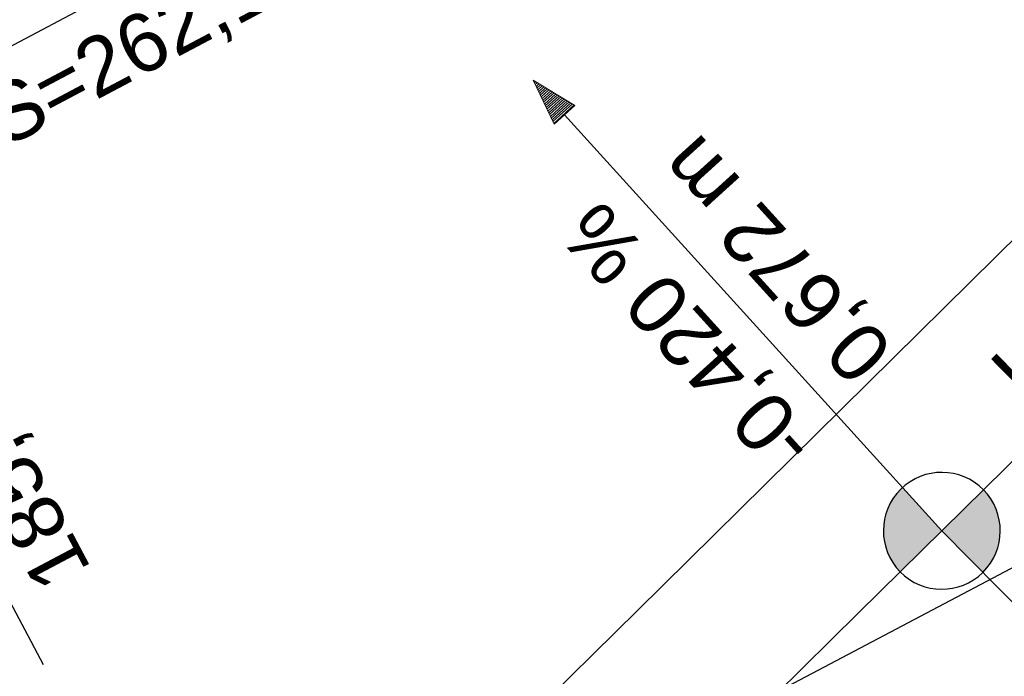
# Model space of a CAD drawing. Extents: x 4534443 to 4534638, y 5622054 to 5622365.
# Tile 71 of 79: x 4534546.18 to 4534550.39, y 5622320.26 to 5622323.07. Entities that reach past the tile are written whole.
import ezdxf

# ---------------------------------------------------------------- set-up
doc = ezdxf.new("R2010")
doc.units = 0
doc.linetypes.add('LT00000', pattern=[0])
doc.layers.add('NEIGUNG', color=18, linetype='LT00000', lineweight=5, true_color=0x000000)
doc.styles.add('TS100', font='arial.ttf', dxfattribs={"height": 0.2})

# ---------------------------------------------------------------- blocks, each defined once
blk = doc.blocks.new('0050790N01')
at = {"color": 253, "linetype": 'ByBlock', "lineweight": 25, "true_color": 0xafafaf}
for p, q in [((0, -3.756944), (0, 0)), ((0, -0.5), (-2.402778, -0.5))]:
    blk.add_line(p, q, dxfattribs=at)
at = {"color": 253, "linetype": 'ByBlock', "lineweight": 25, "true_color": 0xafafaf, "style": 'TS100'}
blk.add_text('185,551 m', height=0.25, dxfattribs=at).set_placement((-2.140278, -0.875))
for s, p in [('KM=0+185,201', (0.125, -1.1375)), ('TS=262,100 m', (-0.375, -1.177431))]:
    blk.add_text(s, height=0.25, rotation=270.000001, dxfattribs=at).set_placement(p)
blk = doc.blocks.new('SYMB16')
at = {"color": 0, "linetype": 'ByBlock', "lineweight": -2}
for p, q in [((0.740001, 0.222001), (0.740001, -0.222001)), ((0.740001, 0.222001), (0.740001, -0.222001)), ((0.740001, 0.222001), (0.740001, -0.222001)), ((0.740001, 0.222001), (0.740001, -0.222001)), ((0.740001, 0.222001), (0.740001, -0.222001)), ((0.740001, 0.222001), (0.740001, -0.222001)), ((0.740001, 0.222001), (0.740001, -0.222001)), ((0.740001, 0.222001), (0.740001, -0.222001)), ((0.740001, 0.222001), (0.740001, -0.222001)), ((0.740001, 0.222001), (0.740001, -0.222001)), ((0.740001, 0.222001), (0.740001, -0.222001)), ((0.740001, 0.222001), (0.740001, -0.222001)), ((0.740001, 0.222001), (0.740001, -0.222001)), ((0.740001, 0.222001), (0.740001, -0.222001)), ((0.740001, 0.222001), (0.740001, -0.222001)), ((0.740001, 0.222001), (0.740001, -0.222001)), ((0.740001, 0.222001), (0.740001, -0.222001)), ((0.740001, 0.222001), (0.740001, -0.222001)), ((0.740001, 0.222001), (0.740001, -0.222001)), ((0.740001, 0.222001), (0.740001, -0.222001)), ((0.740001, 0.222001), (0.740001, -0.222001)), ((0.740001, 0.222001), (0.740001, -0.222001)), ((0.740001, 0.222001), (0.740001, -0.222001)), ((0.740001, 0.222001), (0.740001, -0.222001)), ((0.740001, 0.222001), (0.740001, -0.222001)), ((0.740001, 0.222001), (0.740001, -0.222001)), ((0.780001, 0.234001), (0.780001, -0.234001)), ((0.780001, 0.234001), (0.780001, -0.234001)), ((0.780001, 0.234001), (0.780001, -0.234001)), ((0.780001, 0.234001), (0.780001, -0.234001)), ((0.780001, 0.234001), (0.780001, -0.234001)), ((0.780001, 0.234001), (0.780001, -0.234001)), ((0.780001, 0.234001), (0.780001, -0.234001)), ((0.780001, 0.234001), (0.780001, -0.234001)), ((0.780001, 0.234001), (0.780001, -0.234001)), ((0.780001, 0.234001), (0.780001, -0.234001)), ((0.780001, 0.234001), (0.780001, -0.234001)), ((0.780001, 0.234001), (0.780001, -0.234001)), ((0.780001, 0.234001), (0.780001, -0.234001)), ((0.780001, 0.234001), (0.780001, -0.234001)), ((0.780001, 0.234001), (0.780001, -0.234001)), ((0.780001, 0.234001), (0.780001, -0.234001)), ((0.780001, 0.234001), (0.780001, -0.234001)), ((0.780001, 0.234001), (0.780001, -0.234001)), ((0.780001, 0.234001), (0.780001, -0.234001)), ((0.780001, 0.234001), (0.780001, -0.234001)), ((0.780001, 0.234001), (0.780001, -0.234001)), ((0.780001, 0.234001), (0.780001, -0.234001)), ((0.780001, 0.234001), (0.780001, -0.234001)), ((0.780001, 0.234001), (0.780001, -0.234001)), ((0.780001, 0.234001), (0.780001, -0.234001)), ((0.780001, 0.234001), (0.780001, -0.234001)), ((0.820001, 0.246001), (0.820001, -0.246001)), ((0.820001, 0.246001), (0.820001, -0.246001)), ((0.820001, 0.246001), (0.820001, -0.246001)), ((0.820001, 0.246001), (0.820001, -0.246001)), ((0.820001, 0.246001), (0.820001, -0.246001)), ((0.820001, 0.246001), (0.820001, -0.246001)), ((0.820001, 0.246001), (0.820001, -0.246001)), ((0.820001, 0.246001), (0.820001, -0.246001)), ((0.820001, 0.246001), (0.820001, -0.246001)), ((0.820001, 0.246001), (0.820001, -0.246001)), ((0.820001, 0.246001), (0.820001, -0.246001)), ((0.820001, 0.246001), (0.820001, -0.246001)), ((0.820001, 0.246001), (0.820001, -0.246001)), ((0.820001, 0.246001), (0.820001, -0.246001)), ((0.820001, 0.246001), (0.820001, -0.246001)), ((0.820001, 0.246001), (0.820001, -0.246001)), ((0.820001, 0.246001), (0.820001, -0.246001)), ((0.820001, 0.246001), (0.820001, -0.246001)), ((0.820001, 0.246001), (0.820001, -0.246001)), ((0.820001, 0.246001), (0.820001, -0.246001)), ((0.820001, 0.246001), (0.820001, -0.246001)), ((0.820001, 0.246001), (0.820001, -0.246001)), ((0.820001, 0.246001), (0.820001, -0.246001)), ((0.820001, 0.246001), (0.820001, -0.246001)), ((0.820001, 0.246001), (0.820001, -0.246001)), ((0.820001, 0.246001), (0.820001, -0.246001)), ((0.860001, 0.258001), (0.860001, -0.258001)), ((0.860001, 0.258001), (0.860001, -0.258001)), ((0.860001, 0.258001), (0.860001, -0.258001)), ((0.860001, 0.258001), (0.860001, -0.258001)), ((0.860001, 0.258001), (0.860001, -0.258001)), ((0.860001, 0.258001), (0.860001, -0.258001)), ((0.860001, 0.258001), (0.860001, -0.258001)), ((0.860001, 0.258001), (0.860001, -0.258001)), ((0.860001, 0.258001), (0.860001, -0.258001)), ((0.860001, 0.258001), (0.860001, -0.258001)), ((0.860001, 0.258001), (0.860001, -0.258001)), ((0.860001, 0.258001), (0.860001, -0.258001)), ((0.860001, 0.258001), (0.860001, -0.258001)), ((0.860001, 0.258001), (0.860001, -0.258001)), ((0.860001, 0.258001), (0.860001, -0.258001)), ((0.860001, 0.258001), (0.860001, -0.258001)), ((0.860001, 0.258001), (0.860001, -0.258001)), ((0.860001, 0.258001), (0.860001, -0.258001)), ((0.860001, 0.258001), (0.860001, -0.258001)), ((0.860001, 0.258001), (0.860001, -0.258001)), ((0.860001, 0.258001), (0.860001, -0.258001)), ((0.860001, 0.258001), (0.860001, -0.258001)), ((0.860001, 0.258001), (0.860001, -0.258001)), ((0.860001, 0.258001), (0.860001, -0.258001)), ((0.860001, 0.258001), (0.860001, -0.258001)), ((0.860001, 0.258001), (0.860001, -0.258001)), ((0.900001, 0.270001), (0.900001, -0.270001)), ((0.900001, 0.270001), (0.900001, -0.270001)), ((0.900001, 0.270001), (0.900001, -0.270001)), ((0.900001, 0.270001), (0.900001, -0.270001)), ((0.900001, 0.270001), (0.900001, -0.270001)), ((0.900001, 0.270001), (0.900001, -0.270001)), ((0.900001, 0.270001), (0.900001, -0.270001)), ((0.900001, 0.270001), (0.900001, -0.270001)), ((0.900001, 0.270001), (0.900001, -0.270001)), ((0.900001, 0.270001), (0.900001, -0.270001)), ((0.900001, 0.270001), (0.900001, -0.270001)), ((0.900001, 0.270001), (0.900001, -0.270001)), ((0.900001, 0.270001), (0.900001, -0.270001)), ((0.900001, 0.270001), (0.900001, -0.270001)), ((0.900001, 0.270001), (0.900001, -0.270001)), ((0.900001, 0.270001), (0.900001, -0.270001)), ((0.900001, 0.270001), (0.900001, -0.270001)), ((0.900001, 0.270001), (0.900001, -0.270001)), ((0.900001, 0.270001), (0.900001, -0.270001)), ((0.900001, 0.270001), (0.900001, -0.270001)), ((0.900001, 0.270001), (0.900001, -0.270001)), ((0.900001, 0.270001), (0.900001, -0.270001)), ((0.900001, 0.270001), (0.900001, -0.270001)), ((0.900001, 0.270001), (0.900001, -0.270001)), ((0.900001, 0.270001), (0.900001, -0.270001)), ((0.900001, 0.270001), (0.900001, -0.270001)), ((0.940001, 0.282001), (0.940001, -0.282001)), ((0.940001, 0.282001), (0.940001, -0.282001)), ((0.940001, 0.282001), (0.940001, -0.282001)), ((0.940001, 0.282001), (0.940001, -0.282001)), ((0.940001, 0.282001), (0.940001, -0.282001)), ((0.940001, 0.282001), (0.940001, -0.282001)), ((0.940001, 0.282001), (0.940001, -0.282001)), ((0.940001, 0.282001), (0.940001, -0.282001)), ((0.940001, 0.282001), (0.940001, -0.282001)), ((0.940001, 0.282001), (0.940001, -0.282001)), ((0.940001, 0.282001), (0.940001, -0.282001)), ((0.940001, 0.282001), (0.940001, -0.282001)), ((0.940001, 0.282001), (0.940001, -0.282001)), ((0.940001, 0.282001), (0.940001, -0.282001)), ((0.940001, 0.282001), (0.940001, -0.282001)), ((0.940001, 0.282001), (0.940001, -0.282001)), ((0.940001, 0.282001), (0.940001, -0.282001)), ((0.940001, 0.282001), (0.940001, -0.282001)), ((0.940001, 0.282001), (0.940001, -0.282001)), ((0.940001, 0.282001), (0.940001, -0.282001)), ((0.940001, 0.282001), (0.940001, -0.282001)), ((0.940001, 0.282001), (0.940001, -0.282001)), ((0.940001, 0.282001), (0.940001, -0.282001)), ((0.940001, 0.282001), (0.940001, -0.282001)), ((0.940001, 0.282001), (0.940001, -0.282001)), ((0.940001, 0.282001), (0.940001, -0.282001)), ((0.980001, 0.294001), (0.980001, -0.294001)), ((0.980001, 0.294001), (0.980001, -0.294001)), ((0.980001, 0.294001), (0.980001, -0.294001)), ((0.980001, 0.294001), (0.980001, -0.294001)), ((0.980001, 0.294001), (0.980001, -0.294001)), ((0.980001, 0.294001), (0.980001, -0.294001)), ((0.980001, 0.294001), (0.980001, -0.294001)), ((0.980001, 0.294001), (0.980001, -0.294001)), ((0.980001, 0.294001), (0.980001, -0.294001)), ((0.980001, 0.294001), (0.980001, -0.294001)), ((0.980001, 0.294001), (0.980001, -0.294001)), ((0.980001, 0.294001), (0.980001, -0.294001)), ((0.980001, 0.294001), (0.980001, -0.294001)), ((0.980001, 0.294001), (0.980001, -0.294001)), ((0.980001, 0.294001), (0.980001, -0.294001)), ((0.980001, 0.294001), (0.980001, -0.294001)), ((0.980001, 0.294001), (0.980001, -0.294001)), ((0.980001, 0.294001), (0.980001, -0.294001)), ((0.980001, 0.294001), (0.980001, -0.294001)), ((0.980001, 0.294001), (0.980001, -0.294001)), ((0.980001, 0.294001), (0.980001, -0.294001)), ((0.980001, 0.294001), (0.980001, -0.294001)), ((0.980001, 0.294001), (0.980001, -0.294001)), ((0.980001, 0.294001), (0.980001, -0.294001)), ((0.980001, 0.294001), (0.980001, -0.294001)), ((0.980001, 0.294001), (0.980001, -0.294001)), ((0.020001, 0.006001), (0.020001, -0.006001)), ((0.020001, 0.006001), (0.020001, -0.006001)), ((0.020001, 0.006001), (0.020001, -0.006001)), ((0.020001, 0.006001), (0.020001, -0.006001)), ((0.020001, 0.006001), (0.020001, -0.006001)), ((0.020001, 0.006001), (0.020001, -0.006001)), ((0.020001, 0.006001), (0.020001, -0.006001)), ((0.020001, 0.006001), (0.020001, -0.006001)), ((0.020001, 0.006001), (0.020001, -0.006001)), ((0.020001, 0.006001), (0.020001, -0.006001)), ((0.020001, 0.006001), (0.020001, -0.006001)), ((0.020001, 0.006001), (0.020001, -0.006001)), ((0.020001, 0.006001), (0.020001, -0.006001)), ((0.020001, 0.006001), (0.020001, -0.006001)), ((0.020001, 0.006001), (0.020001, -0.006001)), ((0.020001, 0.006001), (0.020001, -0.006001)), ((0.020001, 0.006001), (0.020001, -0.006001)), ((0.020001, 0.006001), (0.020001, -0.006001)), ((0.020001, 0.006001), (0.020001, -0.006001)), ((0.020001, 0.006001), (0.020001, -0.006001)), ((0.020001, 0.006001), (0.020001, -0.006001)), ((0.020001, 0.006001), (0.020001, -0.006001)), ((0.020001, 0.006001), (0.020001, -0.006001)), ((0.020001, 0.006001), (0.020001, -0.006001)), ((0.020001, 0.006001), (0.020001, -0.006001)), ((0.020001, 0.006001), (0.020001, -0.006001)), ((0.060001, 0.018001), (0.060001, -0.018001)), ((0.060001, 0.018001), (0.060001, -0.018001)), ((0.060001, 0.018001), (0.060001, -0.018001)), ((0.060001, 0.018001), (0.060001, -0.018001)), ((0.060001, 0.018001), (0.060001, -0.018001)), ((0.060001, 0.018001), (0.060001, -0.018001)), ((0.060001, 0.018001), (0.060001, -0.018001)), ((0.060001, 0.018001), (0.060001, -0.018001)), ((0.060001, 0.018001), (0.060001, -0.018001)), ((0.060001, 0.018001), (0.060001, -0.018001)), ((0.060001, 0.018001), (0.060001, -0.018001)), ((0.060001, 0.018001), (0.060001, -0.018001)), ((0.060001, 0.018001), (0.060001, -0.018001)), ((0.060001, 0.018001), (0.060001, -0.018001)), ((0.060001, 0.018001), (0.060001, -0.018001)), ((0.060001, 0.018001), (0.060001, -0.018001)), ((0.060001, 0.018001), (0.060001, -0.018001)), ((0.060001, 0.018001), (0.060001, -0.018001)), ((0.060001, 0.018001), (0.060001, -0.018001)), ((0.060001, 0.018001), (0.060001, -0.018001)), ((0.060001, 0.018001), (0.060001, -0.018001)), ((0.060001, 0.018001), (0.060001, -0.018001)), ((0.060001, 0.018001), (0.060001, -0.018001)), ((0.060001, 0.018001), (0.060001, -0.018001)), ((0.060001, 0.018001), (0.060001, -0.018001)), ((0.060001, 0.018001), (0.060001, -0.018001)), ((0.100001, 0.030001), (0.100001, -0.030001)), ((0.100001, 0.030001), (0.100001, -0.030001)), ((0.100001, 0.030001), (0.100001, -0.030001)), ((0.100001, 0.030001), (0.100001, -0.030001)), ((0.100001, 0.030001), (0.100001, -0.030001)), ((0.100001, 0.030001), (0.100001, -0.030001)), ((0.100001, 0.030001), (0.100001, -0.030001)), ((0.100001, 0.030001), (0.100001, -0.030001)), ((0.100001, 0.030001), (0.100001, -0.030001)), ((0.100001, 0.030001), (0.100001, -0.030001)), ((0.100001, 0.030001), (0.100001, -0.030001)), ((0.100001, 0.030001), (0.100001, -0.030001)), ((0.100001, 0.030001), (0.100001, -0.030001)), ((0.100001, 0.030001), (0.100001, -0.030001)), ((0.100001, 0.030001), (0.100001, -0.030001)), ((0.100001, 0.030001), (0.100001, -0.030001)), ((0.100001, 0.030001), (0.100001, -0.030001)), ((0.100001, 0.030001), (0.100001, -0.030001)), ((0.100001, 0.030001), (0.100001, -0.030001)), ((0.100001, 0.030001), (0.100001, -0.030001)), ((0.100001, 0.030001), (0.100001, -0.030001)), ((0.100001, 0.030001), (0.100001, -0.030001)), ((0.100001, 0.030001), (0.100001, -0.030001)), ((0.100001, 0.030001), (0.100001, -0.030001)), ((0.100001, 0.030001), (0.100001, -0.030001)), ((0.100001, 0.030001), (0.100001, -0.030001)), ((0.140001, 0.042001), (0.140001, -0.042001)), ((0.140001, 0.042001), (0.140001, -0.042001)), ((0.140001, 0.042001), (0.140001, -0.042001)), ((0.140001, 0.042001), (0.140001, -0.042001)), ((0.140001, 0.042001), (0.140001, -0.042001)), ((0.140001, 0.042001), (0.140001, -0.042001)), ((0.140001, 0.042001), (0.140001, -0.042001)), ((0.140001, 0.042001), (0.140001, -0.042001)), ((0.140001, 0.042001), (0.140001, -0.042001)), ((0.140001, 0.042001), (0.140001, -0.042001)), ((0.140001, 0.042001), (0.140001, -0.042001)), ((0.140001, 0.042001), (0.140001, -0.042001)), ((0.140001, 0.042001), (0.140001, -0.042001)), ((0.140001, 0.042001), (0.140001, -0.042001)), ((0.140001, 0.042001), (0.140001, -0.042001)), ((0.140001, 0.042001), (0.140001, -0.042001)), ((0.140001, 0.042001), (0.140001, -0.042001)), ((0.140001, 0.042001), (0.140001, -0.042001)), ((0.140001, 0.042001), (0.140001, -0.042001)), ((0.140001, 0.042001), (0.140001, -0.042001)), ((0.140001, 0.042001), (0.140001, -0.042001)), ((0.140001, 0.042001), (0.140001, -0.042001)), ((0.140001, 0.042001), (0.140001, -0.042001)), ((0.140001, 0.042001), (0.140001, -0.042001)), ((0.140001, 0.042001), (0.140001, -0.042001)), ((0.140001, 0.042001), (0.140001, -0.042001)), ((0.180001, 0.054001), (0.180001, -0.054001)), ((0.180001, 0.054001), (0.180001, -0.054001)), ((0.180001, 0.054001), (0.180001, -0.054001)), ((0.180001, 0.054001), (0.180001, -0.054001)), ((0.180001, 0.054001), (0.180001, -0.054001)), ((0.180001, 0.054001), (0.180001, -0.054001)), ((0.180001, 0.054001), (0.180001, -0.054001)), ((0.180001, 0.054001), (0.180001, -0.054001)), ((0.180001, 0.054001), (0.180001, -0.054001)), ((0.180001, 0.054001), (0.180001, -0.054001)), ((0.180001, 0.054001), (0.180001, -0.054001)), ((0.180001, 0.054001), (0.180001, -0.054001)), ((0.180001, 0.054001), (0.180001, -0.054001)), ((0.180001, 0.054001), (0.180001, -0.054001)), ((0.180001, 0.054001), (0.180001, -0.054001)), ((0.180001, 0.054001), (0.180001, -0.054001)), ((0.180001, 0.054001), (0.180001, -0.054001)), ((0.180001, 0.054001), (0.180001, -0.054001)), ((0.180001, 0.054001), (0.180001, -0.054001)), ((0.180001, 0.054001), (0.180001, -0.054001)), ((0.180001, 0.054001), (0.180001, -0.054001)), ((0.180001, 0.054001), (0.180001, -0.054001)), ((0.180001, 0.054001), (0.180001, -0.054001)), ((0.180001, 0.054001), (0.180001, -0.054001)), ((0.180001, 0.054001), (0.180001, -0.054001)), ((0.180001, 0.054001), (0.180001, -0.054001)), ((0.220001, 0.066001), (0.220001, -0.066001)), ((0.220001, 0.066001), (0.220001, -0.066001)), ((0.220001, 0.066001), (0.220001, -0.066001)), ((0.220001, 0.066001), (0.220001, -0.066001)), ((0.220001, 0.066001), (0.220001, -0.066001)), ((0.220001, 0.066001), (0.220001, -0.066001)), ((0.220001, 0.066001), (0.220001, -0.066001)), ((0.220001, 0.066001), (0.220001, -0.066001)), ((0.220001, 0.066001), (0.220001, -0.066001)), ((0.220001, 0.066001), (0.220001, -0.066001)), ((0.220001, 0.066001), (0.220001, -0.066001)), ((0.220001, 0.066001), (0.220001, -0.066001)), ((0.220001, 0.066001), (0.220001, -0.066001)), ((0.220001, 0.066001), (0.220001, -0.066001)), ((0.220001, 0.066001), (0.220001, -0.066001)), ((0.220001, 0.066001), (0.220001, -0.066001)), ((0.220001, 0.066001), (0.220001, -0.066001)), ((0.220001, 0.066001), (0.220001, -0.066001)), ((0.220001, 0.066001), (0.220001, -0.066001)), ((0.220001, 0.066001), (0.220001, -0.066001)), ((0.220001, 0.066001), (0.220001, -0.066001)), ((0.220001, 0.066001), (0.220001, -0.066001)), ((0.220001, 0.066001), (0.220001, -0.066001)), ((0.220001, 0.066001), (0.220001, -0.066001)), ((0.220001, 0.066001), (0.220001, -0.066001)), ((0.220001, 0.066001), (0.220001, -0.066001)), ((0.260001, 0.078001), (0.260001, -0.078001)), ((0.260001, 0.078001), (0.260001, -0.078001)), ((0.260001, 0.078001), (0.260001, -0.078001)), ((0.260001, 0.078001), (0.260001, -0.078001)), ((0.260001, 0.078001), (0.260001, -0.078001)), ((0.260001, 0.078001), (0.260001, -0.078001)), ((0.260001, 0.078001), (0.260001, -0.078001)), ((0.260001, 0.078001), (0.260001, -0.078001)), ((0.260001, 0.078001), (0.260001, -0.078001)), ((0.260001, 0.078001), (0.260001, -0.078001)), ((0.260001, 0.078001), (0.260001, -0.078001)), ((0.260001, 0.078001), (0.260001, -0.078001)), ((0.260001, 0.078001), (0.260001, -0.078001)), ((0.260001, 0.078001), (0.260001, -0.078001)), ((0.260001, 0.078001), (0.260001, -0.078001)), ((0.260001, 0.078001), (0.260001, -0.078001)), ((0.260001, 0.078001), (0.260001, -0.078001)), ((0.260001, 0.078001), (0.260001, -0.078001)), ((0.260001, 0.078001), (0.260001, -0.078001)), ((0.260001, 0.078001), (0.260001, -0.078001)), ((0.260001, 0.078001), (0.260001, -0.078001)), ((0.260001, 0.078001), (0.260001, -0.078001)), ((0.260001, 0.078001), (0.260001, -0.078001)), ((0.260001, 0.078001), (0.260001, -0.078001)), ((0.260001, 0.078001), (0.260001, -0.078001)), ((0.260001, 0.078001), (0.260001, -0.078001)), ((0.300001, 0.090001), (0.300001, -0.090001)), ((0.300001, 0.090001), (0.300001, -0.090001)), ((0.300001, 0.090001), (0.300001, -0.090001)), ((0.300001, 0.090001), (0.300001, -0.090001)), ((0.300001, 0.090001), (0.300001, -0.090001)), ((0.300001, 0.090001), (0.300001, -0.090001)), ((0.300001, 0.090001), (0.300001, -0.090001)), ((0.300001, 0.090001), (0.300001, -0.090001)), ((0.300001, 0.090001), (0.300001, -0.090001)), ((0.300001, 0.090001), (0.300001, -0.090001)), ((0.300001, 0.090001), (0.300001, -0.090001)), ((0.300001, 0.090001), (0.300001, -0.090001)), ((0.300001, 0.090001), (0.300001, -0.090001)), ((0.300001, 0.090001), (0.300001, -0.090001)), ((0.300001, 0.090001), (0.300001, -0.090001)), ((0.300001, 0.090001), (0.300001, -0.090001)), ((0.300001, 0.090001), (0.300001, -0.090001)), ((0.300001, 0.090001), (0.300001, -0.090001)), ((0.300001, 0.090001), (0.300001, -0.090001)), ((0.300001, 0.090001), (0.300001, -0.090001)), ((0.300001, 0.090001), (0.300001, -0.090001)), ((0.300001, 0.090001), (0.300001, -0.090001)), ((0.300001, 0.090001), (0.300001, -0.090001)), ((0.300001, 0.090001), (0.300001, -0.090001)), ((0.300001, 0.090001), (0.300001, -0.090001)), ((0.300001, 0.090001), (0.300001, -0.090001)), ((0.340001, 0.102001), (0.340001, -0.102001)), ((0.340001, 0.102001), (0.340001, -0.102001)), ((0.340001, 0.102001), (0.340001, -0.102001)), ((0.340001, 0.102001), (0.340001, -0.102001)), ((0.340001, 0.102001), (0.340001, -0.102001)), ((0.340001, 0.102001), (0.340001, -0.102001)), ((0.340001, 0.102001), (0.340001, -0.102001)), ((0.340001, 0.102001), (0.340001, -0.102001)), ((0.340001, 0.102001), (0.340001, -0.102001)), ((0.340001, 0.102001), (0.340001, -0.102001)), ((0.340001, 0.102001), (0.340001, -0.102001)), ((0.340001, 0.102001), (0.340001, -0.102001)), ((0.340001, 0.102001), (0.340001, -0.102001)), ((0.340001, 0.102001), (0.340001, -0.102001)), ((0.340001, 0.102001), (0.340001, -0.102001)), ((0.340001, 0.102001), (0.340001, -0.102001)), ((0.340001, 0.102001), (0.340001, -0.102001)), ((0.340001, 0.102001), (0.340001, -0.102001)), ((0.340001, 0.102001), (0.340001, -0.102001)), ((0.340001, 0.102001), (0.340001, -0.102001)), ((0.340001, 0.102001), (0.340001, -0.102001)), ((0.340001, 0.102001), (0.340001, -0.102001)), ((0.340001, 0.102001), (0.340001, -0.102001)), ((0.340001, 0.102001), (0.340001, -0.102001)), ((0.340001, 0.102001), (0.340001, -0.102001)), ((0.340001, 0.102001), (0.340001, -0.102001)), ((0.380001, 0.114001), (0.380001, -0.114001)), ((0.380001, 0.114001), (0.380001, -0.114001)), ((0.380001, 0.114001), (0.380001, -0.114001)), ((0.380001, 0.114001), (0.380001, -0.114001)), ((0.380001, 0.114001), (0.380001, -0.114001)), ((0.380001, 0.114001), (0.380001, -0.114001)), ((0.380001, 0.114001), (0.380001, -0.114001)), ((0.380001, 0.114001), (0.380001, -0.114001)), ((0.380001, 0.114001), (0.380001, -0.114001)), ((0.380001, 0.114001), (0.380001, -0.114001)), ((0.380001, 0.114001), (0.380001, -0.114001)), ((0.380001, 0.114001), (0.380001, -0.114001)), ((0.380001, 0.114001), (0.380001, -0.114001)), ((0.380001, 0.114001), (0.380001, -0.114001)), ((0.380001, 0.114001), (0.380001, -0.114001)), ((0.380001, 0.114001), (0.380001, -0.114001)), ((0.380001, 0.114001), (0.380001, -0.114001)), ((0.380001, 0.114001), (0.380001, -0.114001)), ((0.380001, 0.114001), (0.380001, -0.114001)), ((0.380001, 0.114001), (0.380001, -0.114001)), ((0.380001, 0.114001), (0.380001, -0.114001)), ((0.380001, 0.114001), (0.380001, -0.114001)), ((0.380001, 0.114001), (0.380001, -0.114001)), ((0.380001, 0.114001), (0.380001, -0.114001)), ((0.380001, 0.114001), (0.380001, -0.114001)), ((0.380001, 0.114001), (0.380001, -0.114001)), ((0.420001, 0.126001), (0.420001, -0.126001)), ((0.420001, 0.126001), (0.420001, -0.126001)), ((0.420001, 0.126001), (0.420001, -0.126001)), ((0.420001, 0.126001), (0.420001, -0.126001)), ((0.420001, 0.126001), (0.420001, -0.126001)), ((0.420001, 0.126001), (0.420001, -0.126001)), ((0.420001, 0.126001), (0.420001, -0.126001)), ((0.420001, 0.126001), (0.420001, -0.126001)), ((0.420001, 0.126001), (0.420001, -0.126001)), ((0.420001, 0.126001), (0.420001, -0.126001)), ((0.420001, 0.126001), (0.420001, -0.126001)), ((0.420001, 0.126001), (0.420001, -0.126001)), ((0.420001, 0.126001), (0.420001, -0.126001)), ((0.420001, 0.126001), (0.420001, -0.126001)), ((0.420001, 0.126001), (0.420001, -0.126001)), ((0.420001, 0.126001), (0.420001, -0.126001)), ((0.420001, 0.126001), (0.420001, -0.126001)), ((0.420001, 0.126001), (0.420001, -0.126001)), ((0.420001, 0.126001), (0.420001, -0.126001)), ((0.420001, 0.126001), (0.420001, -0.126001)), ((0.420001, 0.126001), (0.420001, -0.126001)), ((0.420001, 0.126001), (0.420001, -0.126001)), ((0.420001, 0.126001), (0.420001, -0.126001)), ((0.420001, 0.126001), (0.420001, -0.126001)), ((0.420001, 0.126001), (0.420001, -0.126001)), ((0.420001, 0.126001), (0.420001, -0.126001)), ((0.460001, 0.138001), (0.460001, -0.138001)), ((0.460001, 0.138001), (0.460001, -0.138001)), ((0.460001, 0.138001), (0.460001, -0.138001)), ((0.460001, 0.138001), (0.460001, -0.138001)), ((0.460001, 0.138001), (0.460001, -0.138001)), ((0.460001, 0.138001), (0.460001, -0.138001)), ((0.460001, 0.138001), (0.460001, -0.138001)), ((0.460001, 0.138001), (0.460001, -0.138001)), ((0.460001, 0.138001), (0.460001, -0.138001)), ((0.460001, 0.138001), (0.460001, -0.138001)), ((0.460001, 0.138001), (0.460001, -0.138001)), ((0.460001, 0.138001), (0.460001, -0.138001)), ((0.460001, 0.138001), (0.460001, -0.138001)), ((0.460001, 0.138001), (0.460001, -0.138001)), ((0.460001, 0.138001), (0.460001, -0.138001)), ((0.460001, 0.138001), (0.460001, -0.138001)), ((0.460001, 0.138001), (0.460001, -0.138001)), ((0.460001, 0.138001), (0.460001, -0.138001)), ((0.460001, 0.138001), (0.460001, -0.138001)), ((0.460001, 0.138001), (0.460001, -0.138001)), ((0.460001, 0.138001), (0.460001, -0.138001)), ((0.460001, 0.138001), (0.460001, -0.138001)), ((0.460001, 0.138001), (0.460001, -0.138001)), ((0.460001, 0.138001), (0.460001, -0.138001)), ((0.460001, 0.138001), (0.460001, -0.138001)), ((0.460001, 0.138001), (0.460001, -0.138001)), ((0.500001, 0.150001), (0.500001, -0.150001)), ((0.500001, 0.150001), (0.500001, -0.150001)), ((0.500001, 0.150001), (0.500001, -0.150001)), ((0.500001, 0.150001), (0.500001, -0.150001)), ((0.500001, 0.150001), (0.500001, -0.150001)), ((0.500001, 0.150001), (0.500001, -0.150001)), ((0.500001, 0.150001), (0.500001, -0.150001)), ((0.500001, 0.150001), (0.500001, -0.150001)), ((0.500001, 0.150001), (0.500001, -0.150001)), ((0.500001, 0.150001), (0.500001, -0.150001)), ((0.500001, 0.150001), (0.500001, -0.150001)), ((0.500001, 0.150001), (0.500001, -0.150001)), ((0.500001, 0.150001), (0.500001, -0.150001)), ((0.500001, 0.150001), (0.500001, -0.150001)), ((0.500001, 0.150001), (0.500001, -0.150001)), ((0.500001, 0.150001), (0.500001, -0.150001)), ((0.500001, 0.150001), (0.500001, -0.150001)), ((0.500001, 0.150001), (0.500001, -0.150001)), ((0.500001, 0.150001), (0.500001, -0.150001)), ((0.500001, 0.150001), (0.500001, -0.150001)), ((0.500001, 0.150001), (0.500001, -0.150001)), ((0.500001, 0.150001), (0.500001, -0.150001)), ((0.500001, 0.150001), (0.500001, -0.150001)), ((0.500001, 0.150001), (0.500001, -0.150001)), ((0.500001, 0.150001), (0.500001, -0.150001)), ((0.500001, 0.150001), (0.500001, -0.150001)), ((0.540001, 0.162001), (0.540001, -0.162001)), ((0.540001, 0.162001), (0.540001, -0.162001)), ((0.540001, 0.162001), (0.540001, -0.162001)), ((0.540001, 0.162001), (0.540001, -0.162001)), ((0.540001, 0.162001), (0.540001, -0.162001)), ((0.540001, 0.162001), (0.540001, -0.162001)), ((0.540001, 0.162001), (0.540001, -0.162001)), ((0.540001, 0.162001), (0.540001, -0.162001)), ((0.540001, 0.162001), (0.540001, -0.162001)), ((0.540001, 0.162001), (0.540001, -0.162001)), ((0.540001, 0.162001), (0.540001, -0.162001)), ((0.540001, 0.162001), (0.540001, -0.162001)), ((0.540001, 0.162001), (0.540001, -0.162001)), ((0.540001, 0.162001), (0.540001, -0.162001)), ((0.540001, 0.162001), (0.540001, -0.162001)), ((0.540001, 0.162001), (0.540001, -0.162001)), ((0.540001, 0.162001), (0.540001, -0.162001)), ((0.540001, 0.162001), (0.540001, -0.162001)), ((0.540001, 0.162001), (0.540001, -0.162001)), ((0.540001, 0.162001), (0.540001, -0.162001)), ((0.540001, 0.162001), (0.540001, -0.162001)), ((0.540001, 0.162001), (0.540001, -0.162001)), ((0.540001, 0.162001), (0.540001, -0.162001)), ((0.540001, 0.162001), (0.540001, -0.162001)), ((0.540001, 0.162001), (0.540001, -0.162001)), ((0.540001, 0.162001), (0.540001, -0.162001)), ((0.580001, 0.174001), (0.580001, -0.174001)), ((0.580001, 0.174001), (0.580001, -0.174001)), ((0.580001, 0.174001), (0.580001, -0.174001)), ((0.580001, 0.174001), (0.580001, -0.174001)), ((0.580001, 0.174001), (0.580001, -0.174001)), ((0.580001, 0.174001), (0.580001, -0.174001)), ((0.580001, 0.174001), (0.580001, -0.174001)), ((0.580001, 0.174001), (0.580001, -0.174001)), ((0.580001, 0.174001), (0.580001, -0.174001)), ((0.580001, 0.174001), (0.580001, -0.174001)), ((0.580001, 0.174001), (0.580001, -0.174001)), ((0.580001, 0.174001), (0.580001, -0.174001)), ((0.580001, 0.174001), (0.580001, -0.174001)), ((0.580001, 0.174001), (0.580001, -0.174001)), ((0.580001, 0.174001), (0.580001, -0.174001)), ((0.580001, 0.174001), (0.580001, -0.174001)), ((0.580001, 0.174001), (0.580001, -0.174001)), ((0.580001, 0.174001), (0.580001, -0.174001)), ((0.580001, 0.174001), (0.580001, -0.174001)), ((0.580001, 0.174001), (0.580001, -0.174001)), ((0.580001, 0.174001), (0.580001, -0.174001)), ((0.580001, 0.174001), (0.580001, -0.174001)), ((0.580001, 0.174001), (0.580001, -0.174001)), ((0.580001, 0.174001), (0.580001, -0.174001)), ((0.580001, 0.174001), (0.580001, -0.174001)), ((0.580001, 0.174001), (0.580001, -0.174001)), ((0.620001, 0.186001), (0.620001, -0.186001)), ((0.620001, 0.186001), (0.620001, -0.186001)), ((0.620001, 0.186001), (0.620001, -0.186001)), ((0.620001, 0.186001), (0.620001, -0.186001)), ((0.620001, 0.186001), (0.620001, -0.186001)), ((0.620001, 0.186001), (0.620001, -0.186001)), ((0.620001, 0.186001), (0.620001, -0.186001)), ((0.620001, 0.186001), (0.620001, -0.186001)), ((0.620001, 0.186001), (0.620001, -0.186001)), ((0.620001, 0.186001), (0.620001, -0.186001)), ((0.620001, 0.186001), (0.620001, -0.186001)), ((0.620001, 0.186001), (0.620001, -0.186001)), ((0.620001, 0.186001), (0.620001, -0.186001)), ((0.620001, 0.186001), (0.620001, -0.186001)), ((0.620001, 0.186001), (0.620001, -0.186001)), ((0.620001, 0.186001), (0.620001, -0.186001)), ((0.620001, 0.186001), (0.620001, -0.186001)), ((0.620001, 0.186001), (0.620001, -0.186001)), ((0.620001, 0.186001), (0.620001, -0.186001)), ((0.620001, 0.186001), (0.620001, -0.186001)), ((0.620001, 0.186001), (0.620001, -0.186001)), ((0.620001, 0.186001), (0.620001, -0.186001)), ((0.620001, 0.186001), (0.620001, -0.186001)), ((0.620001, 0.186001), (0.620001, -0.186001)), ((0.620001, 0.186001), (0.620001, -0.186001)), ((0.620001, 0.186001), (0.620001, -0.186001)), ((0.660001, 0.198001), (0.660001, -0.198001)), ((0.660001, 0.198001), (0.660001, -0.198001)), ((0.660001, 0.198001), (0.660001, -0.198001)), ((0.660001, 0.198001), (0.660001, -0.198001)), ((0.660001, 0.198001), (0.660001, -0.198001)), ((0.660001, 0.198001), (0.660001, -0.198001)), ((0.660001, 0.198001), (0.660001, -0.198001)), ((0.660001, 0.198001), (0.660001, -0.198001)), ((0.660001, 0.198001), (0.660001, -0.198001)), ((0.660001, 0.198001), (0.660001, -0.198001)), ((0.660001, 0.198001), (0.660001, -0.198001)), ((0.660001, 0.198001), (0.660001, -0.198001)), ((0.660001, 0.198001), (0.660001, -0.198001)), ((0.660001, 0.198001), (0.660001, -0.198001)), ((0.660001, 0.198001), (0.660001, -0.198001)), ((0.660001, 0.198001), (0.660001, -0.198001)), ((0.660001, 0.198001), (0.660001, -0.198001)), ((0.660001, 0.198001), (0.660001, -0.198001)), ((0.660001, 0.198001), (0.660001, -0.198001)), ((0.660001, 0.198001), (0.660001, -0.198001)), ((0.660001, 0.198001), (0.660001, -0.198001)), ((0.660001, 0.198001), (0.660001, -0.198001)), ((0.660001, 0.198001), (0.660001, -0.198001)), ((0.660001, 0.198001), (0.660001, -0.198001)), ((0.660001, 0.198001), (0.660001, -0.198001)), ((0.660001, 0.198001), (0.660001, -0.198001)), ((0.700001, 0.210001), (0.700001, -0.210001)), ((0.700001, 0.210001), (0.700001, -0.210001)), ((0.700001, 0.210001), (0.700001, -0.210001)), ((0.700001, 0.210001), (0.700001, -0.210001)), ((0.700001, 0.210001), (0.700001, -0.210001)), ((0.700001, 0.210001), (0.700001, -0.210001)), ((0.700001, 0.210001), (0.700001, -0.210001)), ((0.700001, 0.210001), (0.700001, -0.210001)), ((0.700001, 0.210001), (0.700001, -0.210001)), ((0.700001, 0.210001), (0.700001, -0.210001)), ((0.700001, 0.210001), (0.700001, -0.210001)), ((0.700001, 0.210001), (0.700001, -0.210001)), ((0.700001, 0.210001), (0.700001, -0.210001)), ((0.700001, 0.210001), (0.700001, -0.210001)), ((0.700001, 0.210001), (0.700001, -0.210001)), ((0.700001, 0.210001), (0.700001, -0.210001)), ((0.700001, 0.210001), (0.700001, -0.210001)), ((0.700001, 0.210001), (0.700001, -0.210001)), ((0.700001, 0.210001), (0.700001, -0.210001)), ((0.700001, 0.210001), (0.700001, -0.210001)), ((0.700001, 0.210001), (0.700001, -0.210001)), ((0.700001, 0.210001), (0.700001, -0.210001)), ((0.700001, 0.210001), (0.700001, -0.210001)), ((0.700001, 0.210001), (0.700001, -0.210001)), ((0.700001, 0.210001), (0.700001, -0.210001)), ((0.700001, 0.210001), (0.700001, -0.210001))]:
    blk.add_line(p, q, dxfattribs=at)
at = {"color": 0, "linetype": 'ByBlock', "lineweight": -2, "flags": 128}
blk.add_lwpolyline([(1, 0.3), (0, 0), (1, -0.3), (1, 0.3)], close=True, dxfattribs=at)
blk.add_lwpolyline([(1, 0.3), (0, 0), (1, -0.3), (1, 0.3)], close=True, dxfattribs=at)
blk.add_lwpolyline([(1, 0.3), (0, 0), (1, -0.3), (1, 0.3)], close=True, dxfattribs=at)
blk.add_lwpolyline([(1, 0.3), (0, 0), (1, -0.3), (1, 0.3)], close=True, dxfattribs=at)
blk.add_lwpolyline([(1, 0.3), (0, 0), (1, -0.3), (1, 0.3)], close=True, dxfattribs=at)
blk.add_lwpolyline([(1, 0.3), (0, 0), (1, -0.3), (1, 0.3)], close=True, dxfattribs=at)
blk.add_lwpolyline([(1, 0.3), (0, 0), (1, -0.3), (1, 0.3)], close=True, dxfattribs=at)
blk.add_lwpolyline([(1, 0.3), (0, 0), (1, -0.3), (1, 0.3)], close=True, dxfattribs=at)
blk.add_lwpolyline([(1, 0.3), (0, 0), (1, -0.3), (1, 0.3)], close=True, dxfattribs=at)
blk.add_lwpolyline([(1, 0.3), (0, 0), (1, -0.3), (1, 0.3)], close=True, dxfattribs=at)
blk.add_lwpolyline([(1, 0.3), (0, 0), (1, -0.3), (1, 0.3)], close=True, dxfattribs=at)
blk.add_lwpolyline([(1, 0.3), (0, 0), (1, -0.3), (1, 0.3)], close=True, dxfattribs=at)
blk.add_lwpolyline([(1, 0.3), (0, 0), (1, -0.3), (1, 0.3)], close=True, dxfattribs=at)
blk.add_lwpolyline([(1, 0.3), (0, 0), (1, -0.3), (1, 0.3)], close=True, dxfattribs=at)
blk.add_lwpolyline([(1, 0.3), (0, 0), (1, -0.3), (1, 0.3)], close=True, dxfattribs=at)
blk.add_lwpolyline([(1, 0.3), (0, 0), (1, -0.3), (1, 0.3)], close=True, dxfattribs=at)
blk.add_lwpolyline([(1, 0.3), (0, 0), (1, -0.3), (1, 0.3)], close=True, dxfattribs=at)
blk.add_lwpolyline([(1, 0.3), (0, 0), (1, -0.3), (1, 0.3)], close=True, dxfattribs=at)
blk.add_lwpolyline([(1, 0.3), (0, 0), (1, -0.3), (1, 0.3)], close=True, dxfattribs=at)
blk.add_lwpolyline([(1, 0.3), (0, 0), (1, -0.3), (1, 0.3)], close=True, dxfattribs=at)
blk.add_lwpolyline([(1, 0.3), (0, 0), (1, -0.3), (1, 0.3)], close=True, dxfattribs=at)
blk.add_lwpolyline([(1, 0.3), (0, 0), (1, -0.3), (1, 0.3)], close=True, dxfattribs=at)
blk.add_lwpolyline([(1, 0.3), (0, 0), (1, -0.3), (1, 0.3)], close=True, dxfattribs=at)
blk.add_lwpolyline([(1, 0.3), (0, 0), (1, -0.3), (1, 0.3)], close=True, dxfattribs=at)
blk.add_lwpolyline([(1, 0.3), (0, 0), (1, -0.3), (1, 0.3)], close=True, dxfattribs=at)
blk.add_lwpolyline([(1, 0.3), (0, 0), (1, -0.3), (1, 0.3)], close=True, dxfattribs=at)
blk = doc.blocks.new('0050190N06')
at = {"linetype": 'Continuous', "lineweight": 25, "true_color": 0xafafaf}
for points in [[(0.24963, -0.48632), (0.24925, -0.48067), (0.24875, -0.47504), (0.24812, -0.46942), (0.24737, -0.46381), (0.24648, -0.45822), (0.24548, -0.45266), (0.24434, -0.44711), (0.24308, -0.4416), (0.2417, -0.43612), (0.24019, -0.43066), (0.23856, -0.42525), (0.23681, -0.41987), (0.23494, -0.41453), (0.23294, -0.40924), (0.23083, -0.40399), (0.2286, -0.39879), (0.22625, -0.39365), (0.22378, -0.38855), (0.22121, -0.38352), (0.21851, -0.37854), (0.21571, -0.37363), (0.2128, -0.36878), (0.20977, -0.364), (0.20664, -0.35929), (0.2034, -0.35465), (0.20006, -0.35009), (0.19662, -0.3456), (0.19308, -0.34119), (0.18943, -0.33686), (0.1857, -0.33262), (0.18186, -0.32846), (0.17793, -0.32439), (0.17391, -0.32041), (0.16981, -0.31652), (0.16561, -0.31272), (0.16133, -0.30902), (0.15697, -0.30542), (0.15253, -0.30192), (0.14801, -0.29852), (0.14341, -0.29522), (0.13874, -0.29203), (0.134, -0.28894), (0.12919, -0.28597), (0.12431, -0.2831), (0.11937, -0.28034), (0.11437, -0.2777), (0.10931, -0.27517), (0.1042, -0.27275), (0.09903, -0.27045), (0.09381, -0.26827), (0.08855, -0.26621), (0.08323, -0.26426), (0.07788, -0.26244), (0.07248, -0.26074), (0.06705, -0.25916), (0.06158, -0.2577), (0.05609, -0.25637), (0.05056, -0.25517), (0.04501, -0.25408), (0.03943, -0.25313), (0.03384, -0.2523), (0.02822, -0.2516), (0.0226, -0.25102), (0.01696, -0.25058), (0.01131, -0.25026), (0.00566, -0.25006), (0, -0.25), (0, -0.5), (0.24978, -0.51049), (0.24984, -0.50894), (0.24998, -0.50328), (0.24999, -0.49762), (0.24987, -0.49197)], [(0, -0.75), (-0.00566, -0.74994), (-0.01131, -0.74974), (-0.01696, -0.74942), (-0.0226, -0.74898), (-0.02822, -0.7484), (-0.03384, -0.7477), (-0.03943, -0.74687), (-0.04501, -0.74592), (-0.05056, -0.74483), (-0.05609, -0.74363), (-0.06158, -0.7423), (-0.06705, -0.74084), (-0.07248, -0.73926), (-0.07788, -0.73756), (-0.08323, -0.73574), (-0.08855, -0.73379), (-0.09381, -0.73173), (-0.09903, -0.72955), (-0.1042, -0.72725), (-0.10931, -0.72483), (-0.11437, -0.7223), (-0.11937, -0.71966), (-0.12431, -0.7169), (-0.12919, -0.71403), (-0.134, -0.71106), (-0.13874, -0.70797), (-0.14341, -0.70478), (-0.14801, -0.70148), (-0.15253, -0.69808), (-0.15697, -0.69458), (-0.16133, -0.69098), (-0.16561, -0.68728), (-0.16981, -0.68348), (-0.17391, -0.67959), (-0.17793, -0.67561), (-0.18186, -0.67154), (-0.1857, -0.66738), (-0.18943, -0.66314), (-0.19308, -0.65881), (-0.19662, -0.6544), (-0.20006, -0.64991), (-0.2034, -0.64535), (-0.20664, -0.64071), (-0.20977, -0.636), (-0.2128, -0.63122), (-0.21571, -0.62637), (-0.21851, -0.62146), (-0.22121, -0.61648), (-0.22378, -0.61145), (-0.22625, -0.60635), (-0.2286, -0.60121), (-0.23083, -0.59601), (-0.23294, -0.59076), (-0.23494, -0.58547), (-0.23681, -0.58013), (-0.23856, -0.57475), (-0.24019, -0.56934), (-0.2417, -0.56388), (-0.24308, -0.5584), (-0.24434, -0.55289), (-0.24548, -0.54734), (-0.24648, -0.54178), (-0.24737, -0.53619), (-0.24812, -0.53058), (-0.24875, -0.52496), (-0.24925, -0.51933), (-0.24963, -0.51368), (-0.24987, -0.50803), (-0.24999, -0.50238), (-0.25, -0.5), (0, -0.5)]]:
    blk.add_hatch(color=253, dxfattribs=at).paths.add_polyline_path(points)
at = {"color": 253, "linetype": 'ByBlock', "lineweight": 25, "true_color": 0xafafaf}
for p, q in [((0, -3.756944), (0, 0)), ((0, -0.5), (-2.402778, -0.5)), ((0, -0.5), (2.400661, -0.600828))]:
    blk.add_line(p, q, dxfattribs=at)
for start, end in [(90, 270), (270, 90)]:
    blk.add_arc((0, -0.5), 0.25, start, end, dxfattribs=at)
at = {"color": 253, "true_color": 0xafafaf, "xscale": 0.2, "yscale": 0.2, "zscale": 0.2, "rotation": 177.594991}
blk.add_blockref('SYMB16', (2.600485, -0.60922), dxfattribs=at)
at = {"color": 253, "linetype": 'ByBlock', "lineweight": 25, "true_color": 0xafafaf, "style": 'TS100'}
for s, rotation, p in [('-0,420 %', 357.594991, (0.645653, -0.402007)), ('0,672 m', 357.594991, (0.690586, -0.904335)), ('KM=0+314,777', 270.000001, (0.125, -1.1375))]:
    blk.add_text(s, height=0.25, rotation=rotation, dxfattribs=at).set_placement(p)

msp = doc.modelspace()

# ---------------------------------------------------------------- linework, layer by layer
at = {"layer": 'NEIGUNG', "color": 253, "lineweight": 25, "true_color": 0xafafaf, "flags": 128}
for points in [[(4534547.873, 5622319.601), (4534548.347535, 5622320.069253), (4534548.822069, 5622320.537507), (4534551.558785, 5622323.238001), (4534549.382634, 5622325.44334), (4534550.570826, 5622326.615806)], [(4534548.460452, 5622319.682667), (4534551.272035, 5622321.165848), (4534551.981851, 5622319.820289), (4534552.838835, 5622320.27237)], [(4534548.345204, 5622319.122463), (4534548.819738, 5622319.590716), (4534549.294272, 5622320.05897), (4534549.768807, 5622320.527224)]]:
    msp.add_lwpolyline(points, dxfattribs=at)

# ---------------------------------------------------------------- block references
at = {"layer": 'NEIGUNG'}
for name, p, rotation in [('0050790N01', (4534544.713206, 5622322.195072), 117.908091), ('0050190N06', (4534549.768807, 5622320.527224), 134.61831)]:
    msp.add_blockref(name, p, dxfattribs=dict(at, rotation=rotation))

doc.saveas('drawing.dxf')
